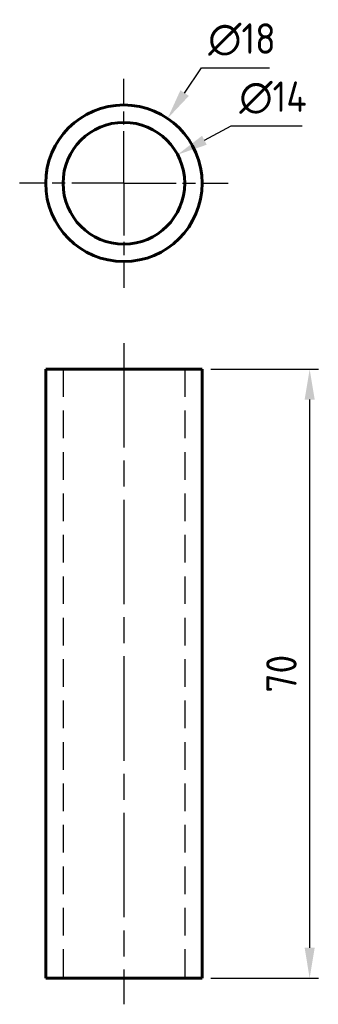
# Model space of a CAD drawing. Header units: millimetres. Extents: x 54 to 89, y 45 to 158.
import ezdxf

# ---------------------------------------------------------------- set-up
doc = ezdxf.new("R2010")
doc.units = ezdxf.units.MM
for name, pattern in [('AM_ISO08W050', [18, 12, -1.5, 3, -1.5]), ('AM_ISO08W050x2', [9, 6, -0.75, 1.5, -0.75]), ('HIDDEN2', [4.7625, 3.175, -1.5875])]:
    doc.linetypes.add(name, pattern=pattern)
doc.layers.get('0').update_dxf_attribs({"lineweight": 60})
for name, color, linetype, lineweight in [('AM_7', 4, 'AM_ISO08W050', 25), ('Annotations', 50, 'Continuous', 30), ('Hidden Line', 7, 'HIDDEN2', 30)]:
    doc.layers.add(name, color=color, linetype=linetype, lineweight=lineweight)
doc.styles.get("Standard").update_dxf_attribs({"font": 'ISOCP.SHX'})
doc.dimstyles.new('AM_ISO', dxfattribs={"dimtxt": 3.5, "dimasz": 3.5, "dimexe": 1, "dimexo": 1, "dimgap": 1.5, "dimtad": 1, "dimdsep": 46, "dimtxsty": 'Standard', "dimcen": 0, "dimclrd": 256, "dimclre": 256, "dimclrt": 2, "dimadec": 0, "dimazin": 2, "dimtp": 0.1, "dimtm": 0.1, "dimtfac": 0.71, "dimtdec": 3, "dimtmove": 0, "dimatfit": 3, "dimfxl": 1, "dimlwd": -1, "dimlwe": -1, "dimarcsym": 1})
doc.dimstyles.new('AM_ISO$3', dxfattribs={"dimtxt": 3.5, "dimasz": 3.5, "dimexe": 1, "dimexo": 1, "dimgap": 1.5, "dimtad": 1, "dimtoh": 1, "dimdsep": 46, "dimtxsty": 'Standard', "dimcen": 0, "dimclrd": 256, "dimclre": 256, "dimclrt": 2, "dimadec": 0, "dimazin": 2, "dimtp": 0.1, "dimtm": 0.1, "dimtfac": 0.71, "dimtdec": 3, "dimtofl": 0, "dimtmove": 0, "dimatfit": 0, "dimfxl": 1, "dimlwd": -1, "dimlwe": -1, "dimarcsym": 1})

# ---------------------------------------------------------------- blocks, each defined once
blk = doc.blocks.new('*D3')
at = {"layer": 'Annotations', "linetype": 'ByBlock', "transparency": 16777216}
for p, q in [((73.46, 149.8), (75.42, 152.7)), ((75.42, 152.7), (83.22, 152.7))]:
    blk.add_line(p, q, dxfattribs=at)
at = {"layer": 'Annotations', "transparency": 16777216}
blk.add_solid([(72.98, 150.12), (73.95, 149.47), (71.51, 146.89)], dxfattribs=at)
at = {"layer": 'Defpoints', "color": 0, "transparency": 16777216}
for p in [(71.51, 146.89), (61.44, 131.97)]:
    blk.add_point(p, dxfattribs=at)
at = {"layer": 'Annotations', "color": 2, "transparency": 16777216, "insert": (80.07, 155.95), "char_height": 3.5, "attachment_point": 5}
blk.add_mtext('∅18', dxfattribs=at)
blk = doc.blocks.new('*D4')
at = {"layer": 'Annotations', "linetype": 'ByBlock', "transparency": 16777216}
for p, q in [((75.74, 144.37), (78.83, 146.02)), ((78.83, 146.02), (86.98, 146.02))]:
    blk.add_line(p, q, dxfattribs=at)
at = {"layer": 'Annotations', "transparency": 16777216}
blk.add_solid([(75.47, 144.89), (76.01, 143.86), (72.65, 142.72)], dxfattribs=at)
at = {"layer": 'Defpoints', "color": 0, "transparency": 16777216}
for p in [(72.65, 142.72), (60.3, 136.14)]:
    blk.add_point(p, dxfattribs=at)
at = {"layer": 'Annotations', "color": 2, "transparency": 16777216, "insert": (83.65, 149.27), "char_height": 3.5, "attachment_point": 5}
blk.add_mtext('∅14', dxfattribs=at)
blk = doc.blocks.new('*D5')
at = {"layer": 'Annotations', "linetype": 'ByBlock', "transparency": 16777216}
for p, q in [((76.47, 118.06), (88.86, 118.06)), ((87.86, 114.56), (87.86, 51.56)), ((76.47, 48.06), (88.86, 48.06))]:
    blk.add_line(p, q, dxfattribs=at)
at = {"layer": 'Annotations', "transparency": 16777216}
for points in [[(87.28, 114.56), (88.44, 114.56), (87.86, 118.06)], [(87.28, 51.56), (88.44, 51.56), (87.86, 48.06)]]:
    blk.add_solid(points, dxfattribs=at)
at = {"layer": 'Defpoints', "color": 0, "transparency": 16777216}
for p in [(75.47, 118.06), (75.47, 48.06), (87.86, 48.06)]:
    blk.add_point(p, dxfattribs=at)
at = {"layer": 'Annotations', "color": 2, "transparency": 16777216, "insert": (84.61, 83.06), "char_height": 3.5, "attachment_point": 5, "rotation": 90}
blk.add_mtext('70', dxfattribs=at)

msp = doc.modelspace()

# ---------------------------------------------------------------- linework, layer by layer
for p, q in [((57.474, 118.063), (57.474, 48.063)), ((75.474, 118.063), (57.474, 118.063)), ((75.474, 48.063), (75.474, 118.063)), ((57.474, 48.063), (75.474, 48.063))]:
    msp.add_line(p, q)
for radius in [9, 7]:
    msp.add_circle((66.474, 139.432), radius)
at = {"layer": 'AM_7', "linetype": 'AM_ISO08W050x2'}
for q in [(66.474, 151.432), (54.474, 139.432), (78.474, 139.432), (66.474, 127.432)]:
    msp.add_line((66.474, 139.432), q, dxfattribs=at)
at = {"layer": 'AM_7'}
msp.add_line((66.474, 121.063), (66.474, 45.063), dxfattribs=at)
at = {"layer": 'Hidden Line'}
for p, q in [((59.474, 118.063), (59.474, 48.063)), ((73.474, 118.063), (73.474, 48.063))]:
    msp.add_line(p, q, dxfattribs=at)

# ---------------------------------------------------------------- dimensions: what is measured, and where the dimension line sits
at = {"layer": 'Annotations'}
for p1, p2, picture, middle in [((61.442, 131.97), (71.506, 146.894), '*D3', (80.069, 152.698)), ((60.297, 136.14), (72.651, 142.725), '*D4', (83.654, 146.017))]:
    dim = msp.add_diameter_dim_2p(p1=p1, p2=p2, dimstyle='AM_ISO$3', dxfattribs=at)
    dim.commit()
    dim.dimension.update_dxf_attribs({"geometry": picture, "text_midpoint": middle, "dimtype": 163})
dim = msp.add_linear_dim(base=(87.859, 48.063), p1=(75.474, 118.063), p2=(75.474, 48.063), angle=90, dimstyle='AM_ISO', dxfattribs=at)
dim.commit()
dim.dimension.update_dxf_attribs({"geometry": '*D5', "text_midpoint": (84.609, 83.063)})

doc.saveas('drawing.dxf')
